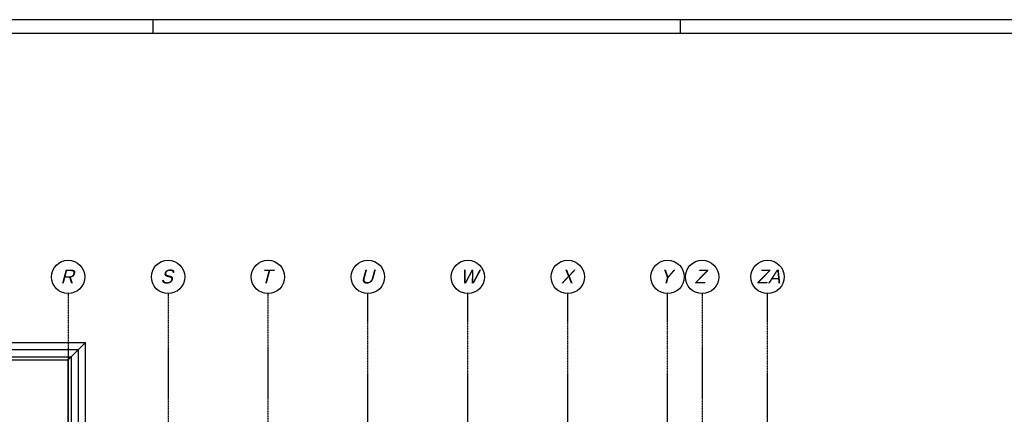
# Model space of a CAD drawing. Extents: x 0 to 1537, y 0 to 841.
# Tile 55 of 58: x 571 to 926, y 694 to 836. Entities that reach past the tile are written whole.
import ezdxf
from ezdxf.enums import TextEntityAlignment as Align

# ---------------------------------------------------------------- set-up
doc = ezdxf.new("R2010")
doc.units = 0
doc.linetypes.add('DASHDOT2', pattern=[12.7, 6.35, -3.175, 0, -3.175])
doc.layers.get('0').update_dxf_attribs({"linetype": 'CONTINUOUS'})
for name, color, linetype in [('AB$1A---_ATTRIB', 9, 'CONTINUOUS'), ('AL$1A---_ALGEMEEN', 9, 'CONTINUOUS'), ('STRAMIEN', 1, 'CONTINUOUS'), ('VITELDATA', 1, 'CONTINUOUS')]:
    doc.layers.add(name, color=color, linetype=linetype)
doc.styles.add('B-01', font='romans.shx', dxfattribs={"width": 1.2})
doc.styles.add('ROMANS', font='romans.shx', dxfattribs={"height": 300})
doc.styles.add('STYLE1', font='b-gbp', dxfattribs={"oblique": 15})

# ---------------------------------------------------------------- blocks, each defined once
blk = doc.blocks.new('FORA0H')
at = {"color": 4}
blk.add_line((1184, 836), (20, 836), dxfattribs=at)
at = {"color": 7}
for p, q in [((619, 831), (619, 836)), ((809, 831), (809, 836))]:
    blk.add_line(p, q, dxfattribs=at)
at = {"color": 6}
blk.add_line((1179, 831), (25, 831), dxfattribs=at)
blk = doc.blocks.new('XREF_B-A3-II-112')
at = {"layer": 'AL$1A---_ALGEMEEN', "color": 8, "ltscale": 2}
for p, q in [((66863, 94145), (72894, 94145)), ((72263, 93514), (72894, 94145)), ((72894, 87438), (72894, 94145)), ((66863, 93887), (72636, 93887)), ((72636, 87438), (72636, 93887)), ((66463, 93514), (72263, 93514)), ((66863, 93629), (72378, 93629)), ((72263, 87438), (72263, 93514)), ((72378, 87438), (72378, 93629))]:
    blk.add_line(p, q, dxfattribs=at)
at = {"layer": 'STRAMIEN', "color": 8, "linetype": 'DASHDOT2'}
for p, q in [((72263, 95903), (72263, 35276)), ((75863, 95903), (75863, 35276)), ((79463, 95903), (79463, 35276)), ((83063, 35276), (83063, 95903)), ((86663, 35276), (86663, 95903)), ((90263, 35276), (90263, 95903)), ((93863, 35276), (93863, 95913)), ((95103, 95903), (95103, 35276)), ((97463, 35276), (97463, 95913))]:
    blk.add_line(p, q, dxfattribs=at)
at = {"layer": 'STRAMIEN', "color": 8}
for centre in [(72263, 96503), (75863, 96503), (79463, 96503), (83063, 96503), (86663, 96503), (90263, 96503), (93863, 96503), (95103, 96503), (97463, 96503)]:
    blk.add_circle(centre, 600, dxfattribs=at)
at = {"layer": 'AB$1A---_ATTRIB', "color": 8, "linetype": 'Continuous', "style": 'ROMANS'}
for tag, p, height in [('RUIMTENUMMER', (60177, 86637), 200), ('PEILMAAT', (60123, 86380), 150), ('RUIMTENUMMER', (23322, 85669), 200), ('PEILMAAT', (23267, 85412), 150), ('PEILMAAT', (25602, 84653), 150), ('RUIMTENUMMER', (25656, 84910), 200), ('PEILMAAT', (66282, 84649), 150), ('RUIMTENUMMER', (66336, 84907), 200), ('RUIMTENUMMER', (23537, 82919), 200), ('PEILMAAT', (23482, 82661), 150), ('RUIMTENUMMER', (84269, 82608), 200), ('PEILMAAT', (84214, 82351), 150), ('RUIMTENUMMER', (23681, 80585), 200), ('PEILMAAT', (23626, 80328), 150), ('RUIMTENUMMER', (22894, 79094), 200), ('RUIMTENUMMER', (66336, 79048), 200), ('PEILMAAT', (22839, 78837), 150), ('PEILMAAT', (66282, 78791), 150), ('RUIMTENUMMER', (84269, 77245), 200), ('PEILMAAT', (84214, 76988), 150), ('RUIMTENUMMER', (25752, 75504), 200), ('RUIMTENUMMER', (75644, 75605), 200), ('PEILMAAT', (81047, 75429), 150), ('RUIMTENUMMER', (81101, 75686), 200), ('PEILMAAT', (83616, 75430), 150), ('RUIMTENUMMER', (83671, 75687), 200), ('PEILMAAT', (85961, 75429), 150), ('RUIMTENUMMER', (86015, 75686), 200), ('PEILMAAT', (25698, 75247), 150), ('PEILMAAT', (75590, 75347), 150), ('RUIMTENUMMER', (93081, 75257), 200), ('PEILMAAT', (93026, 75000), 150), ('RUIMTENUMMER', (88630, 74488), 200), ('RUIMTENUMMER', (73290, 74100), 200), ('PEILMAAT', (88576, 74231), 150), ('PEILMAAT', (73235, 73843), 150), ('RUIMTENUMMER', (75369, 73882), 200), ('RUIMTENUMMER', (23083, 73242), 200), ('RUIMTENUMMER', (25752, 73237), 200), ('PEILMAAT', (75315, 73624), 150), ('RUIMTENUMMER', (78391, 73378), 200), ('PEILMAAT', (23029, 72985), 150), ('PEILMAAT', (25698, 72979), 150), ('PEILMAAT', (78337, 73120), 150), ('RUIMTENUMMER', (44810, 70416), 200), ('PEILMAAT', (44756, 70158), 150), ('RUIMTENUMMER', (44810, 63429), 200), ('RUIMTENUMMER', (83574, 63583), 200), ('PEILMAAT', (44756, 63172), 150), ('PEILMAAT', (83520, 63326), 150), ('RUIMTENUMMER', (75343, 53663), 200), ('RUIMTENUMMER', (78500, 53652), 200), ('RUIMTENUMMER', (23322, 53269), 200), ('PEILMAAT', (75289, 53406), 150), ('PEILMAAT', (78446, 53394), 150), ('PEILMAAT', (23267, 53012), 150), ('RUIMTENUMMER', (25658, 52384), 200), ('PEILMAAT', (25603, 52127), 150), ('PEILMAAT', (23472, 50260), 150), ('RUIMTENUMMER', (23527, 50518), 200), ('RUIMTENUMMER', (80352, 50113), 200), ('RUIMTENUMMER', (73192, 49570), 200), ('PEILMAAT', (80297, 49856), 150), ('PEILMAAT', (73138, 49313), 150), ('RUIMTENUMMER', (81728, 49257), 200), ('PEILMAAT', (81673, 49000), 150), ('RUIMTENUMMER', (76409, 48643), 200), ('RUIMTENUMMER', (79143, 48643), 200), ('RUIMTENUMMER', (23681, 48185), 200), ('PEILMAAT', (76354, 48386), 150), ('PEILMAAT', (79089, 48386), 150), ('PEILMAAT', (23626, 47928), 150), ('RUIMTENUMMER', (22696, 46692), 200), ('RUIMTENUMMER', (77664, 46745), 200), ('PEILMAAT', (22641, 46435), 150), ('PEILMAAT', (77610, 46488), 150), ('RUIMTENUMMER', (87918, 45636), 200), ('PEILMAAT', (87863, 45379), 150), ('RUIMTENUMMER', (24055, 43108), 200), ('RUIMTENUMMER', (25752, 43104), 200), ('RUIMTENUMMER', (77664, 43246), 200), ('PEILMAAT', (24001, 42851), 150), ('PEILMAAT', (25698, 42847), 150), ('PEILMAAT', (77610, 42989), 150), ('RUIMTENUMMER', (25752, 40842), 200), ('PEILMAAT', (25698, 40585), 150), ('RUIMTENUMMER', (76511, 38932), 200), ('RUIMTENUMMER', (80009, 38932), 200), ('PEILMAAT', (76457, 38675), 150), ('PEILMAAT', (79955, 38675), 150), ('RUIMTENUMMER', (81728, 37671), 200), ('PEILMAAT', (81673, 37413), 150)]:
    blk.add_attdef(tag, p, '', height=height, dxfattribs=at)
for tag, p, height in [('RUIMTENUMMER', (22253, 82959), 200), ('PEILMAAT', (22510, 82905), 150), ('RUIMTENUMMER', (22255, 50559), 200), ('PEILMAAT', (22512, 50505), 150)]:
    blk.add_attdef(tag, p, '', height=height, rotation=90, dxfattribs=at)
at = {"layer": 'AB$1A---_ATTRIB', "color": 8, "style": 'B-01', "oblique": 15, "flags": 1}
for tag, p in [('SCHACHT', (75598, 75883)), ('KOOI', (75868, 75883)), ('DAGMAAT', (76138, 75883)), ('GEWICHT', (76408, 75883)), ('PERSONEN', (76678, 75883))]:
    blk.add_attdef(tag, p, '', height=180, rotation=270, dxfattribs=at)
at = {"layer": 'STRAMIEN', "color": 8, "linetype": 'DASHDOT2', "style": 'STYLE1', "oblique": 15}
for s, p in [('R', (71986, 96118)), ('S', (75586, 96118)), ('T', (79186, 96118)), ('U', (82786, 96118)), ('W', (86386, 96118)), ('X', (90009, 96120)), ('Y', (93586, 96118)), ('Z', (94826, 96118)), ('ZA', (97067, 96118))]:
    blk.add_text(s, height=500, dxfattribs=at).set_placement(p, align=Align.BOTTOM_LEFT)

msp = doc.modelspace()

# ---------------------------------------------------------------- block references
msp.add_blockref('FORA0H', (0, 0))
at = {"layer": 'VITELDATA', "xscale": 0.01, "yscale": 0.01, "zscale": 0.01}
msp.add_blockref('XREF_B-A3-II-112', (-134.29, -221.75), dxfattribs=at)

doc.saveas('drawing.dxf')
